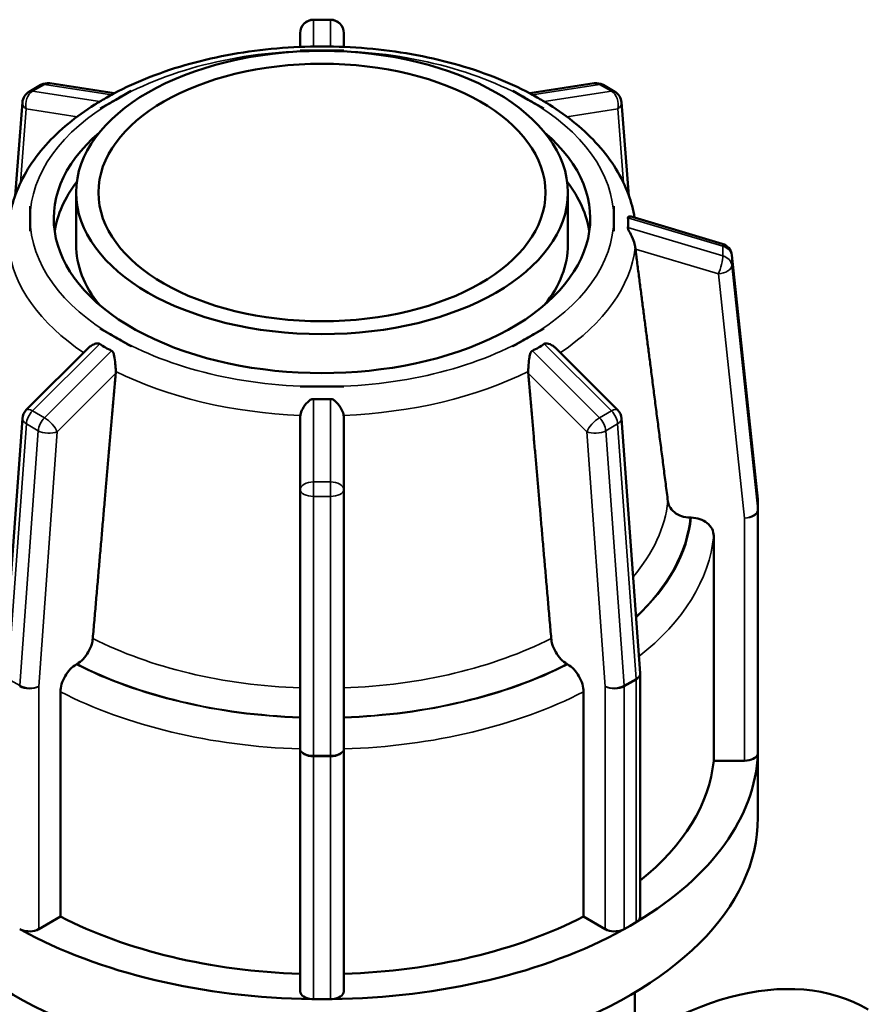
# Model space of a CAD drawing. Header units: millimetres. Extents: x 0 to 903, y -119 to 594.
# Tile 12 of 14: x 613 to 651, y 427 to 472. Entities that reach past the tile are written whole.
import ezdxf

# ---------------------------------------------------------------- set-up
doc = ezdxf.new("R2010")
doc.units = ezdxf.units.MM
doc.layers.add('Visible (ANSI)', color=7, linetype='Continuous', lineweight=50)
doc.layers.add('Visible Narrow (ANSI)', color=7, linetype='Continuous', lineweight=35)

msp = doc.modelspace()

# ---------------------------------------------------------------- linework, layer by layer
at = {"layer": 'Visible (ANSI)'}
for p, q in [((626.461, 471.518), (625.711, 471.518)), ((625.111, 470.918), (625.111, 470.3)), ((627.061, 470.3), (627.061, 470.918)), ((625.111, 470.138), (625.111, 470.139)), ((626.086, 470.138), (625.111, 470.138)), ((625.111, 470.137), (625.111, 470.138)), ((627.061, 470.138), (626.086, 470.138)), ((627.061, 470.139), (627.061, 470.138)), ((627.061, 470.138), (627.061, 470.137)), ((613.514, 468.6), (612.984, 468.295)), ((613.906, 468.673), (616.793, 468.226)), ((635.38, 468.226), (638.267, 468.673)), ((639.189, 468.295), (638.659, 468.6)), ((617.547, 468.334), (616.857, 467.937)), ((617.545, 468.334), (617.547, 468.334)), ((617.547, 468.334), (617.547, 468.333)), ((635.316, 467.937), (634.626, 468.334)), ((634.626, 468.333), (634.626, 468.334)), ((634.626, 468.334), (634.628, 468.334)), ((612.685, 467.822), (612.354, 463.638)), ((616.857, 467.937), (616.168, 467.54)), ((636.005, 467.54), (635.316, 467.937)), ((639.819, 463.638), (639.488, 467.822)), ((616.168, 467.54), (616.166, 467.54)), ((616.168, 467.539), (616.168, 467.54)), ((636.007, 467.54), (636.005, 467.54)), ((636.005, 467.54), (636.005, 467.539)), ((615.086, 461.457), (615.086, 463.787)), ((637.086, 461.457), (637.086, 463.787)), ((613.032, 463.183), (613.034, 463.183)), ((613.034, 463.183), (613.034, 462.622)), ((639.139, 462.622), (639.139, 463.183)), ((639.139, 463.183), (639.141, 463.183)), ((613.034, 462.622), (613.034, 462.06)), ((639.139, 462.06), (639.139, 462.622)), ((639.911, 462.712), (643.989, 461.499)), ((613.034, 462.06), (613.032, 462.06)), ((613.034, 462.06), (613.034, 462.06)), ((639.141, 462.06), (639.139, 462.06)), ((639.139, 462.06), (639.139, 462.06)), ((644.414, 460.987), (645.583, 450.065)), ((616.166, 457.703), (616.168, 457.704)), ((616.168, 457.704), (616.857, 457.307)), ((635.316, 457.307), (636.005, 457.704)), ((636.005, 457.704), (636.007, 457.703)), ((616.857, 457.307), (617.547, 456.91)), ((634.626, 456.91), (635.316, 457.307)), ((612.86, 454.065), (615.64, 456.836)), ((617.547, 456.91), (617.545, 456.909)), ((617.547, 456.91), (617.547, 456.91)), ((634.628, 456.909), (634.626, 456.91)), ((634.626, 456.91), (634.626, 456.91)), ((636.533, 456.836), (639.313, 454.065)), ((625.111, 455.106), (626.086, 455.106)), ((625.111, 455.104), (625.111, 455.106)), ((626.086, 455.106), (627.061, 455.106)), ((627.061, 455.106), (627.061, 455.104)), ((611.859, 442.285), (612.685, 453.684)), ((625.111, 453.736), (625.111, 450.497)), ((627.061, 450.497), (627.061, 453.736)), ((639.488, 453.684), (640.314, 442.285)), ((625.111, 450.497), (625.111, 438.902)), ((627.061, 438.902), (627.061, 450.497)), ((645.586, 449.569), (645.586, 450.001)), ((642.608, 449.245), (642.558, 449.245)), ((645.586, 438.717), (645.586, 449.569)), ((643.609, 438.372), (643.609, 448.428)), ((615.129, 442.703), (615.094, 442.682)), ((637.079, 442.682), (637.044, 442.703)), ((640.316, 442.242), (640.316, 431.39)), ((614.385, 441.457), (614.385, 431.401)), ((637.788, 431.401), (637.788, 441.457)), ((625.111, 438.902), (625.111, 428.05)), ((627.061, 428.05), (627.061, 438.902)), ((645.586, 435.827), (645.586, 438.717)), ((644.986, 438.372), (643.609, 438.372)), ((614.385, 431.401), (613.412, 430.84)), ((638.761, 430.84), (637.788, 431.401)), ((639.875, 430.993), (639.61, 430.84)), ((640.14, 431.146), (639.875, 430.993)), ((626.086, 427.704), (625.711, 427.704)), ((626.461, 427.704), (626.086, 427.704)), ((640.086, 426.915), (640.086, 428.01))]:
    msp.add_line(p, q, dxfattribs=at)
for centre, start, end in [((625.711, 470.918), 90, 180), ((626.461, 470.918), 0, 90), ((613.814, 468.08), 81.1868, 119.936), ((638.359, 468.08), 60.064, 98.8132), ((613.283, 467.775), 119.936, 175.4763), ((638.889, 467.775), 4.5237, 60.064), ((643.818, 460.923), 6.1082, 73.429), ((613.283, 453.64), 134.9047, 175.8527), ((638.889, 453.64), 4.1473, 45.0953), ((644.986, 450.001), 0, 6.1082), ((639.716, 442.242), 0, 4.1473)]:
    msp.add_arc(centre, 0.6, start, end, dxfattribs=at)
for major_axis in [(-11, 0), (-10, 0)]:
    msp.add_ellipse((626.086, 463.787), major_axis=major_axis, ratio=0.575862, dxfattribs=at)
for centre, major_axis, ratio, start_param, end_param in [((626.086, 462.622), (-12, 0), 0.575862, 5.691214, 10.01675), ((626.086, 461.457), (-12, 0), 0.575862, 5.865724, 6.198791), ((626.086, 461.457), (12, 0), 0.575862, 0.084394, 0.417461), ((626.086, 461.457), (-11, 0), 0.575862, 0, 0.438753), ((626.086, 461.457), (11, 0), 0.575862, 5.844433, 6.283185), ((626.086, 438.933), (19.5, 0), 0.575862, 5.5211, 6.259872), ((644.986, 438.717), (0.6, 0), 0.575862, 4.712389, 6.150185), ((644.986, 438.717), (0.6, 0), 0.575862, 6.150185, 6.283185), ((626.086, 438.933), (17.55, 0), 0.575862, 5.657901, 6.227601), ((626.086, 435.827), (-19.5, 0), 0.575862, 0, 3.141593), ((626.086, 438.933), (17.55, 0), 0.575862, 3.982575, 4.656805), ((626.086, 438.933), (17.55, 0), 0.575862, 4.767973, 5.442203), ((639.716, 431.39), (0.6, 0), 0.575862, 5.497787, 5.630788), ((639.716, 431.39), (0.6, 0), 0.575862, 5.630788, 6.283185), ((612.987, 431.085), (0.6, 0), 0.575862, 3.926991, 4.059991), ((612.987, 431.085), (-0.6, 0), 0.575862, 0.918399, 2.356194), ((626.086, 438.933), (19.5, 0), 0.575862, 3.950304, 4.689076), ((626.086, 438.933), (19.5, 0), 0.575862, 4.735702, 5.474474), ((639.186, 431.085), (-0.6, 0), 0.575862, 0.785398, 2.223194), ((639.186, 431.085), (0.6, 0), 0.575862, 5.364787, 5.497787), ((640.794, 410.352), (9.731, 16.898), 0.578093, 0, 3.141593), ((625.711, 428.05), (-0.6, 0), 0.575862, 0, 1.437796), ((625.711, 428.05), (0.6, 0), 0.575862, 4.579389, 4.712389), ((626.461, 428.05), (0.6, 0), 0.575862, 4.712389, 4.845389), ((626.461, 428.05), (0.6, 0), 0.575862, 4.845389, 6.283185)]:
    msp.add_ellipse(centre, major_axis=major_axis, ratio=ratio, start_param=start_param, end_param=end_param, dxfattribs=at)
for points, knots in [([(635.403, 468.213), (634.377, 468.758), (633.225, 469.206), (630.761, 469.886), (629.449, 470.118), (626.77, 470.349), (625.403, 470.349), (622.724, 470.118), (621.412, 469.886), (618.948, 469.206), (617.796, 468.758), (616.77, 468.213)], [1.611367, 1.611367, 1.611367, 1.611367, 1.909298, 1.909298, 2.207229, 2.207229, 2.50516, 2.50516, 2.803091, 2.803091, 3.101022, 3.101022, 3.101022, 3.101022]), ([(616.674, 468.159), (616.579, 468.107), (616.488, 468.056), (616.403, 468.007), (616.317, 467.958), (616.23, 467.906), (616.144, 467.853)], [-0.03620047, -0.03620047, -0.03620047, -0.03620047, 0, 0, 0, 0.03620047, 0.03620047, 0.03620047, 0.03620047]), ([(616.77, 468.213), (616.76, 468.208), (616.748, 468.201), (616.718, 468.183), (616.702, 468.174), (616.68, 468.162), (616.677, 468.16), (616.674, 468.159)], [-0.15196356, -0.15196356, -0.15196356, -0.15196356, -0.13798724, -0.13798724, -0.12675878, -0.12675878, -0.12527728, -0.12527728, -0.12527728, -0.12527728]), ([(635.499, 468.159), (635.496, 468.16), (635.494, 468.161), (635.469, 468.175), (635.452, 468.185), (635.423, 468.202), (635.412, 468.209), (635.403, 468.213)], [-0.32207295, -0.32207295, -0.32207295, -0.32207295, -0.32069728, -0.32069728, -0.30793695, -0.30793695, -0.29492661, -0.29492661, -0.29492661, -0.29492661]), ([(636.029, 467.853), (635.943, 467.906), (635.856, 467.958), (635.77, 468.007), (635.685, 468.056), (635.594, 468.107), (635.499, 468.159)], [0.81837196, 0.81837196, 0.81837196, 0.81837196, 0.85457243, 0.85457243, 0.85457243, 0.8907729, 0.8907729, 0.8907729, 0.8907729]), ([(615.926, 467.726), (615.5, 467.458), (615.102, 467.171), (614.367, 466.563), (614.031, 466.241), (613.428, 465.565), (613.162, 465.211), (612.707, 464.473), (612.519, 464.09), (612.252, 463.359), (612.161, 463.014), (612.104, 462.665)], [3.1857529, 3.1857529, 3.1857529, 3.1857529, 3.3191803, 3.3191803, 3.4526077, 3.4526077, 3.5860351, 3.5860351, 3.7194626, 3.7194626, 3.8336866, 3.8336866, 3.8336866, 3.8336866]), ([(616.144, 467.853), (616.144, 467.853), (616.144, 467.853), (616.123, 467.841), (616.1, 467.827), (616.035, 467.79), (615.99, 467.765), (615.942, 467.735), (615.934, 467.731), (615.926, 467.726)], [-0.12418881, -0.12418881, -0.12418881, -0.12418881, -0.12408943, -0.12408943, -0.11207576, -0.11207576, -0.09287559, -0.09287559, -0.08929556, -0.08929556, -0.08929556, -0.08929556]), ([(636.247, 467.726), (636.219, 467.743), (636.193, 467.758), (636.14, 467.789), (636.11, 467.806), (636.063, 467.833), (636.045, 467.844), (636.029, 467.853)], [-0.3258834, -0.3258834, -0.3258834, -0.3258834, -0.31254569, -0.31254569, -0.29666023, -0.29666023, -0.28506673, -0.28506673, -0.28506673, -0.28506673]), ([(640.069, 462.665), (640.012, 463.014), (639.921, 463.359), (639.654, 464.09), (639.466, 464.473), (639.011, 465.211), (638.745, 465.565), (638.142, 466.241), (637.806, 466.563), (637.071, 467.171), (636.673, 467.458), (636.247, 467.726)], [0.8787023, 0.8787023, 0.8787023, 0.8787023, 0.9929264, 0.9929264, 1.1263538, 1.1263538, 1.2597813, 1.2597813, 1.3932087, 1.3932087, 1.5266361, 1.5266361, 1.5266361, 1.5266361]), ([(639.772, 462.649), (639.772, 462.651), (639.772, 462.653), (639.772, 462.67), (639.775, 462.682), (639.794, 462.709), (639.817, 462.717), (639.86, 462.722), (639.885, 462.72), (639.911, 462.712)], [-0.12741493, -0.12741493, -0.12741493, -0.12741493, -0.1260844, -0.1260844, -0.11493292, -0.11493292, -0.09355161, -0.09355161, -0.07387328, -0.07387328, -0.07387328, -0.07387328]), ([(639.772, 462.217), (639.778, 462.289), (639.781, 462.361), (639.781, 462.431), (639.781, 462.5), (639.778, 462.573), (639.772, 462.649)], [-0.03620047, -0.03620047, -0.03620047, -0.03620047, 0, 0, 0, 0.03620047, 0.03620047, 0.03620047, 0.03620047]), ([(640.1, 461.332), (640.096, 461.362), (640.092, 461.394), (640.066, 461.524), (640.033, 461.625), (639.939, 461.853), (639.875, 461.966), (639.814, 462.082), (639.791, 462.127), (639.774, 462.184), (639.771, 462.201), (639.772, 462.216), (639.772, 462.217), (639.772, 462.217)], [-0.2483666, -0.2483666, -0.2483666, -0.2483666, -0.2364464, -0.2364464, -0.199907, -0.199907, -0.1502851, -0.1502851, -0.1306921, -0.1306921, -0.1211773, -0.1211773, -0.1208708, -0.1208708, -0.1208708, -0.1208708]), ([(640.109, 461.249), (640.109, 461.251), (640.109, 461.252), (640.109, 461.254), (640.106, 461.278), (640.103, 461.304), (640.1, 461.332)], [0.38187448, 0.38187448, 0.38187448, 0.38187448, 0.382412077, 0.382412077, 0.382412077, 0.39138309, 0.39138309, 0.39138309, 0.39138309]), ([(615.64, 456.836), (615.681, 456.877), (615.727, 456.913), (615.842, 456.984), (615.912, 457.013), (616.005, 457.035), (616.04, 457.04), (616.095, 457.035), (616.117, 457.029), (616.139, 457.016), (616.142, 457.015), (616.144, 457.013)], [-0.2026564, -0.2026564, -0.2026564, -0.2026564, -0.1821548, -0.1821548, -0.15345483, -0.15345483, -0.13798724, -0.13798724, -0.12675878, -0.12675878, -0.12527728, -0.12527728, -0.12527728, -0.12527728]), ([(616.144, 457.013), (616.23, 456.956), (616.317, 456.903), (616.403, 456.854), (616.488, 456.805), (616.579, 456.756), (616.674, 456.708)], [0.81837196, 0.81837196, 0.81837196, 0.81837196, 0.85457243, 0.85457243, 0.85457243, 0.8907729, 0.8907729, 0.8907729, 0.8907729]), ([(616.674, 456.708), (616.675, 456.708), (616.675, 456.708), (616.697, 456.696), (616.715, 456.68), (616.753, 456.627), (616.769, 456.585), (616.803, 456.458), (616.819, 456.342), (616.843, 456.104), (616.852, 455.993), (616.86, 455.855), (616.862, 455.821), (616.863, 455.789)], [-0.1241888, -0.1241888, -0.1241888, -0.1241888, -0.1240894, -0.1240894, -0.1120758, -0.1120758, -0.0928756, -0.0928756, -0.0538149, -0.0538149, -0.0213129, -0.0213129, -0.010529, -0.010529, -0.010529, -0.010529]), ([(635.31, 455.789), (635.312, 455.853), (635.316, 455.921), (635.33, 456.112), (635.341, 456.234), (635.367, 456.429), (635.381, 456.506), (635.41, 456.599), (635.423, 456.631), (635.455, 456.676), (635.471, 456.692), (635.493, 456.705), (635.496, 456.706), (635.499, 456.708)], [-0.2388996, -0.2388996, -0.2388996, -0.2388996, -0.2180263, -0.2180263, -0.1821548, -0.1821548, -0.1534548, -0.1534548, -0.1379872, -0.1379872, -0.1267588, -0.1267588, -0.1252773, -0.1252773, -0.1252773, -0.1252773]), ([(635.499, 456.708), (635.594, 456.756), (635.685, 456.805), (635.77, 456.854), (635.856, 456.903), (635.943, 456.956), (636.029, 457.013)], [0.81837196, 0.81837196, 0.81837196, 0.81837196, 0.85457243, 0.85457243, 0.85457243, 0.8907729, 0.8907729, 0.8907729, 0.8907729]), ([(636.029, 457.013), (636.029, 457.013), (636.029, 457.013), (636.05, 457.027), (636.073, 457.034), (636.138, 457.041), (636.183, 457.033), (636.306, 456.998), (636.405, 456.947), (636.505, 456.862), (636.519, 456.849), (636.533, 456.836)], [-0.12418881, -0.12418881, -0.12418881, -0.12418881, -0.12408943, -0.12408943, -0.11207576, -0.11207576, -0.09287559, -0.09287559, -0.05381485, -0.05381485, -0.04716807, -0.04716807, -0.04716807, -0.04716807]), ([(616.863, 455.789), (616.863, 455.761), (616.863, 455.734), (616.861, 455.708), (616.86, 455.707), (616.86, 455.705), (616.86, 455.704)], [0.373441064, 0.373441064, 0.373441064, 0.373441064, 0.382412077, 0.382412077, 0.382412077, 0.382949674, 0.382949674, 0.382949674, 0.382949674]), ([(635.313, 455.704), (635.313, 455.705), (635.312, 455.707), (635.312, 455.708), (635.31, 455.734), (635.31, 455.761), (635.31, 455.789)], [0.38187448, 0.38187448, 0.38187448, 0.38187448, 0.382412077, 0.382412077, 0.382412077, 0.39138309, 0.39138309, 0.39138309, 0.39138309]), ([(625.118, 453.82), (625.122, 453.85), (625.129, 453.88), (625.165, 454.004), (625.21, 454.098), (625.34, 454.306), (625.427, 454.406), (625.537, 454.494), (625.582, 454.525), (625.658, 454.549), (625.683, 454.553), (625.71, 454.552), (625.711, 454.552), (625.711, 454.552)], [-0.2483666, -0.2483666, -0.2483666, -0.2483666, -0.2364464, -0.2364464, -0.199907, -0.199907, -0.1502851, -0.1502851, -0.1306921, -0.1306921, -0.1211773, -0.1211773, -0.1208708, -0.1208708, -0.1208708, -0.1208708]), ([(625.711, 454.552), (625.84, 454.547), (625.966, 454.544), (626.086, 454.544), (626.207, 454.544), (626.333, 454.547), (626.461, 454.552)], [-0.03620047, -0.03620047, -0.03620047, -0.03620047, 0, 0, 0, 0.03620047, 0.03620047, 0.03620047, 0.03620047]), ([(626.461, 454.552), (626.465, 454.552), (626.468, 454.552), (626.498, 454.552), (626.523, 454.547), (626.597, 454.521), (626.642, 454.49), (626.76, 454.391), (626.845, 454.291), (626.964, 454.093), (627.004, 454.01), (627.041, 453.891), (627.05, 453.855), (627.055, 453.82)], [-0.1274149, -0.1274149, -0.1274149, -0.1274149, -0.1260844, -0.1260844, -0.1149329, -0.1149329, -0.0935516, -0.0935516, -0.051145, -0.051145, -0.0228322, -0.0228322, -0.0105544, -0.0105544, -0.0105544, -0.0105544]), ([(625.111, 453.736), (625.111, 453.737), (625.111, 453.739), (625.111, 453.74), (625.112, 453.767), (625.114, 453.793), (625.118, 453.82)], [0.38187448, 0.38187448, 0.38187448, 0.38187448, 0.382412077, 0.382412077, 0.382412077, 0.39138309, 0.39138309, 0.39138309, 0.39138309]), ([(627.055, 453.82), (627.059, 453.793), (627.061, 453.767), (627.061, 453.74), (627.061, 453.739), (627.061, 453.737), (627.061, 453.736)], [0.373441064, 0.373441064, 0.373441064, 0.373441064, 0.382412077, 0.382412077, 0.382412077, 0.382949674, 0.382949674, 0.382949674, 0.382949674]), ([(642.558, 449.245), (642.434, 449.245), (642.289, 449.269), (642.06, 449.346), (641.937, 449.414), (641.762, 449.556), (641.68, 449.657), (641.598, 449.818), (641.572, 449.899), (641.562, 449.977)], [0.1482195, 0.1482195, 0.1482195, 0.1482195, 0.1853311, 0.1853311, 0.2224122, 0.2224122, 0.259451, 0.259451, 0.2863855, 0.2863855, 0.2863855, 0.2863855]), ([(643.609, 448.428), (643.609, 448.529), (643.58, 448.647), (643.486, 448.834), (643.404, 448.934), (643.229, 449.077), (643.105, 449.144), (642.877, 449.222), (642.731, 449.245), (642.608, 449.245)], [0, 0, 0, 0, 0.0370051, 0.0370051, 0.0740395, 0.0740395, 0.1111116, 0.1111116, 0.1482188, 0.1482188, 0.1482188, 0.1482188]), ([(615.833, 443.84), (615.826, 443.758), (615.808, 443.666), (615.75, 443.472), (615.692, 443.338), (615.568, 443.124), (615.481, 443.006), (615.319, 442.836), (615.216, 442.753), (615.129, 442.703)], [0.3065195, 0.3065195, 0.3065195, 0.3065195, 0.333454, 0.333454, 0.3704929, 0.3704929, 0.407574, 0.407574, 0.4446855, 0.4446855, 0.4446855, 0.4446855]), ([(637.044, 442.703), (636.957, 442.753), (636.854, 442.836), (636.692, 443.006), (636.605, 443.124), (636.481, 443.338), (636.423, 443.472), (636.365, 443.666), (636.347, 443.758), (636.34, 443.84)], [0.1482195, 0.1482195, 0.1482195, 0.1482195, 0.1853311, 0.1853311, 0.2224122, 0.2224122, 0.259451, 0.259451, 0.2863855, 0.2863855, 0.2863855, 0.2863855]), ([(615.094, 442.682), (615.006, 442.632), (614.903, 442.549), (614.742, 442.379), (614.654, 442.261), (614.531, 442.047), (614.473, 441.913), (614.406, 441.688), (614.385, 441.558), (614.385, 441.457)], [-0.1482188, -0.1482188, -0.1482188, -0.1482188, -0.1111116, -0.1111116, -0.0740395, -0.0740395, -0.0370051, -0.0370051, 0, 0, 0, 0]), ([(637.788, 441.457), (637.788, 441.558), (637.767, 441.688), (637.7, 441.913), (637.642, 442.047), (637.518, 442.261), (637.431, 442.379), (637.27, 442.549), (637.167, 442.632), (637.079, 442.682)], [0, 0, 0, 0, 0.0370051, 0.0370051, 0.0740395, 0.0740395, 0.1111116, 0.1111116, 0.1482188, 0.1482188, 0.1482188, 0.1482188])]:
    msp.add_open_spline(points, degree=3, knots=knots, dxfattribs=at)
for points in [[(625.111, 470.139), (625.444, 470.138), (625.778, 470.138), (626.086, 470.138)], [(626.086, 470.138), (625.774, 470.138), (625.446, 470.138), (625.111, 470.137)], [(626.086, 470.138), (626.395, 470.138), (626.729, 470.138), (627.061, 470.139)], [(627.061, 470.137), (626.727, 470.138), (626.399, 470.138), (626.086, 470.138)], [(616.857, 467.937), (617.075, 468.062), (617.312, 468.198), (617.545, 468.334)], [(617.547, 468.333), (617.31, 468.197), (617.078, 468.064), (616.857, 467.937)], [(635.316, 467.937), (635.095, 468.064), (634.863, 468.197), (634.626, 468.333)], [(634.628, 468.334), (634.86, 468.198), (635.098, 468.062), (635.316, 467.937)], [(616.166, 467.54), (616.403, 467.675), (616.639, 467.811), (616.857, 467.937)], [(616.857, 467.937), (616.636, 467.809), (616.405, 467.676), (616.168, 467.539)], [(635.316, 467.937), (635.534, 467.811), (635.77, 467.675), (636.007, 467.54)], [(636.005, 467.539), (635.768, 467.676), (635.537, 467.809), (635.316, 467.937)], [(616.168, 467.539), (616.167, 467.539), (616.167, 467.54), (616.166, 467.54)], [(636.007, 467.54), (636.006, 467.54), (636.006, 467.539), (636.005, 467.539)], [(613.034, 462.622), (613.034, 462.799), (613.035, 462.992), (613.032, 463.183)], [(639.141, 463.183), (639.138, 462.992), (639.139, 462.799), (639.139, 462.622)], [(613.032, 462.06), (613.035, 462.252), (613.034, 462.444), (613.034, 462.622)], [(639.139, 462.622), (639.139, 462.444), (639.138, 462.252), (639.141, 462.06)], [(613.034, 462.06), (613.034, 462.06), (613.033, 462.06), (613.032, 462.06)], [(639.141, 462.06), (639.14, 462.06), (639.139, 462.06), (639.139, 462.06)], [(616.857, 457.307), (616.639, 457.433), (616.403, 457.569), (616.166, 457.703)], [(636.007, 457.703), (635.77, 457.569), (635.534, 457.433), (635.316, 457.307)], [(617.545, 456.909), (617.312, 457.046), (617.075, 457.181), (616.857, 457.307)], [(635.316, 457.307), (635.098, 457.181), (634.86, 457.046), (634.628, 456.909)], [(617.547, 456.91), (617.546, 456.909), (617.546, 456.909), (617.545, 456.909)], [(634.628, 456.909), (634.627, 456.909), (634.627, 456.909), (634.626, 456.91)], [(626.086, 455.106), (625.778, 455.106), (625.444, 455.106), (625.111, 455.104)], [(627.061, 455.104), (626.729, 455.106), (626.395, 455.106), (626.086, 455.106)]]:
    msp.add_open_spline(points, degree=3, dxfattribs=at)
for points, weights in [([(641.562, 449.977), (640.8, 455.891), (640.109, 461.249)], [1, 1.00121790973, 1.00001797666]), ([(616.86, 455.704), (616.372, 450.064), (615.833, 443.84)], [1.00001797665, 1.00121790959, 1]), ([(636.34, 443.84), (635.801, 450.064), (635.313, 455.704)], [1, 1.00121789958, 1.0000179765])]:
    msp.add_rational_spline(points, weights, degree=2, dxfattribs=at)
at = {"layer": 'Visible Narrow (ANSI)'}
for p, q in [((625.711, 471.518), (625.711, 471.497)), ((625.711, 471.497), (626.461, 471.497)), ((625.711, 470.317), (625.711, 471.497)), ((626.461, 471.497), (626.461, 471.518)), ((626.461, 471.497), (626.461, 470.317)), ((613.138, 468.319), (613.669, 468.625)), ((613.669, 468.625), (616.674, 468.159)), ((635.499, 468.159), (638.504, 468.625)), ((638.504, 468.625), (639.035, 468.319)), ((616.144, 467.853), (613.138, 468.319)), ((639.035, 468.319), (636.029, 467.853)), ((612.598, 464.225), (612.859, 467.531)), ((612.859, 467.531), (615.13, 467.178)), ((637.043, 467.178), (639.314, 467.531)), ((639.314, 467.531), (639.575, 464.225)), ((639.772, 462.649), (644.023, 461.384)), ((644.023, 460.952), (639.772, 462.217)), ((640.109, 461.249), (643.818, 460.146)), ((644.023, 461.384), (644.023, 460.952)), ((644.415, 460.534), (644.415, 460.966)), ((644.415, 460.966), (645.584, 450.044)), ((645.584, 449.612), (644.415, 460.534)), ((643.818, 460.146), (644.986, 449.224)), ((613.138, 454.018), (616.144, 457.013)), ((616.674, 456.708), (613.669, 453.712)), ((638.504, 453.712), (635.499, 456.708)), ((636.029, 457.013), (639.035, 454.018)), ((614.238, 453.09), (616.86, 455.704)), ((635.313, 455.704), (637.935, 453.09)), ((625.711, 450.84), (625.711, 454.552)), ((626.461, 454.552), (626.461, 450.84)), ((613.669, 453.712), (613.138, 454.018)), ((639.035, 454.018), (638.504, 453.712)), ((612.034, 442.041), (612.861, 453.439)), ((612.861, 453.439), (613.391, 453.134)), ((638.782, 453.134), (639.312, 453.439)), ((639.312, 453.439), (640.139, 442.041)), ((613.391, 453.134), (612.565, 441.736)), ((613.412, 441.692), (614.238, 453.09)), ((637.935, 453.09), (638.761, 441.692)), ((639.608, 441.736), (638.782, 453.134)), ((625.711, 450.84), (625.711, 450.195)), ((626.461, 450.84), (625.711, 450.84)), ((626.461, 450.195), (626.461, 450.84)), ((625.711, 450.195), (626.461, 450.195)), ((625.711, 438.6), (625.711, 450.195)), ((626.461, 450.195), (626.461, 438.6)), ((645.584, 450.044), (645.584, 449.612)), ((644.986, 449.224), (644.986, 438.372)), ((612.565, 441.736), (612.034, 442.041)), ((640.139, 442.041), (639.608, 441.736)), ((639.61, 441.692), (640.14, 441.998)), ((640.14, 441.998), (640.14, 431.146)), ((613.412, 430.84), (613.412, 441.692)), ((638.761, 441.692), (638.761, 430.84)), ((639.61, 430.84), (639.61, 441.692)), ((625.711, 438.6), (625.711, 438.556)), ((626.461, 438.6), (625.711, 438.6)), ((625.711, 438.556), (626.461, 438.556)), ((625.711, 427.704), (625.711, 438.556)), ((626.461, 438.556), (626.461, 438.6)), ((626.461, 438.556), (626.461, 427.704))]:
    msp.add_line(p, q, dxfattribs=at)
for centre, major_axis, ratio, start_param, end_param in [((625.711, 470.918), (-0.6, 0), 0.965199, 4.712389, 6.283185), ((626.461, 470.918), (0.6, 0), 0.965199, 0, 1.570796), ((626.086, 462.622), (13.052, 0), 0.575862, 1.570796, 2.356194), ((626.086, 462.622), (13.052, 0), 0.575862, 0.785398, 1.570796), ((613.814, 468.08), (-0.299, 0.52), 0.578093, 5.848787, 6.283185), ((613.814, 468.08), (0.092, 0.593), 0.740186, 0, 0.53603), ((638.359, 468.08), (-0.092, 0.593), 0.740186, 5.747156, 6.283185), ((638.359, 468.08), (0.299, 0.52), 0.578093, 0, 0.434399), ((613.283, 467.775), (0.092, 0.593), 0.740186, 0.53603, 2.106826), ((613.283, 467.775), (-0.299, 0.52), 0.578093, 5.848787, 6.283185), ((638.889, 467.775), (0.299, 0.52), 0.578093, 0, 0.434399), ((638.889, 467.775), (0.092, -0.593), 0.740186, 1.034767, 2.605563), ((613.283, 467.775), (-0.598, 0.047), 0.624055, 0, 0.832826), ((626.086, 462.622), (-13.052, 0), 0.575862, 5.497787, 6.283185), ((626.086, 462.622), (13.052, 0), 0.575862, 0, 0.785398), ((638.889, 467.775), (0.598, 0.047), 0.624055, 5.45036, 6.283185), ((626.086, 462.622), (-13.052, 0), 0.575862, 0, 0.785398), ((626.086, 462.622), (13.052, 0), 0.575862, 5.497787, 6.283185), ((626.086, 461.89), (-14.047, 0), 0.575862, 0.069013, 0.70911), ((626.086, 461.89), (14.047, 0), 0.575862, 5.574076, 6.214173), ((643.818, 460.923), (0.171, 0.575), 0.196956, 5.698491, 6.283185), ((643.818, 460.923), (0.6, 0), 0.817547, 0.087266, 1.22173), ((643.818, 460.492), (-0.171, -0.575), 0.196956, 0.986102, 2.556899), ((643.818, 460.492), (0.6, 0), 0.817547, 0.087266, 1.22173), ((643.818, 460.923), (0.597, 0.064), 0.57367, 6.221872, 6.283185), ((643.818, 460.492), (0.597, 0.064), 0.57367, 4.651075, 6.221872), ((626.086, 462.622), (-13.052, 0), 0.575862, 0.785398, 1.570796), ((626.086, 462.622), (-13.052, 0), 0.575862, 1.570796, 2.356194), ((626.086, 461.89), (14.047, 0), 0.575862, 3.996003, 4.643376), ((626.086, 461.89), (14.047, 0), 0.575862, 4.781402, 5.428775), ((613.283, 453.64), (-0.424, 0.425), 0.346274, 5.376318, 6.283185), ((638.889, 453.64), (0.424, 0.425), 0.346274, 0, 0.906867), ((613.283, 453.64), (-0.598, 0.043), 0.523286, 0, 0.82523), ((613.283, 453.64), (0.299, 0.52), 0.578093, 1.13253, 2.266994), ((613.814, 453.335), (-0.299, -0.52), 0.578093, 4.274123, 5.408587), ((613.814, 453.335), (-0.424, 0.425), 0.346274, 3.805522, 5.376318), ((638.359, 453.335), (-0.424, -0.425), 0.346274, 4.04846, 5.619256), ((638.359, 453.335), (-0.299, 0.52), 0.578093, 4.016191, 5.150655), ((638.889, 453.64), (0.299, -0.52), 0.578093, 0.874598, 2.009062), ((638.889, 453.64), (0.598, 0.043), 0.523286, 5.457955, 6.283185), ((613.814, 453.335), (0.598, -0.043), 0.523286, 3.966823, 5.537619), ((638.359, 453.335), (0.598, 0.043), 0.523286, 3.887159, 5.457955), ((625.711, 450.497), (-0.6, 0), 0.571287, 4.712389, 6.283185), ((626.461, 450.497), (0.6, 0), 0.571287, 0, 1.570796), ((625.711, 450.497), (-0.6, 0), 0.502416, 0, 1.570796), ((626.461, 450.497), (0.6, 0), 0.502416, 4.712389, 6.283185), ((626.086, 450.539), (15.506, 0), 0.575862, 5.82625, 6.220264), ((644.986, 450.001), (0.597, 0.064), 0.57367, 6.221872, 6.283185), ((644.986, 450.001), (0.6, 0), 0.817547, 0, 0.087266), ((626.086, 449.807), (16.5, 0), 0.575862, 5.730549, 6.224061), ((626.086, 449.807), (16.55, 0), 0.575862, 5.72613, 6.224239), ((644.986, 449.569), (0.597, 0.064), 0.57367, 4.651075, 6.221872), ((644.986, 449.569), (0.6, 0), 0.575862, 4.712389, 6.283185), ((644.986, 449.569), (0.6, 0), 0.817547, 0, 0.087266), ((626.086, 448.989), (17.55, 0), 0.575862, 5.652515, 6.227601), ((626.086, 450.539), (-15.506, 0), 0.575862, 0.848319, 1.507875), ((626.086, 450.539), (-15.506, 0), 0.575862, 1.633717, 2.293274), ((626.086, 449.807), (-16.55, 0), 0.575862, 0.844345, 1.51185), ((626.086, 449.807), (16.5, 0), 0.575862, 3.986115, 4.653265), ((626.086, 449.807), (16.5, 0), 0.575862, 4.771513, 5.438663), ((626.086, 449.807), (-16.55, 0), 0.575862, 1.629743, 2.297248), ((639.716, 442.242), (0.598, 0.043), 0.523286, 5.457955, 6.283185), ((639.716, 442.242), (0.6, 0), 0.575862, 5.497787, 6.283185), ((612.987, 441.937), (-0.299, -0.52), 0.578093, 5.408587, 5.495853), ((612.987, 441.937), (-0.598, 0.043), 0.523286, 0.82523, 2.396026), ((639.186, 441.937), (-0.598, -0.043), 0.523286, 0.745566, 2.316363), ((639.186, 441.937), (-0.299, 0.52), 0.578093, 3.928925, 4.016191), ((639.716, 442.242), (0.299, -0.52), 0.578093, 0.787332, 0.874598), ((612.987, 441.937), (0.6, 0), 0.575862, 3.926991, 5.497787), ((626.086, 448.989), (17.55, 0), 0.575862, 3.982575, 4.656805), ((626.086, 448.989), (17.55, 0), 0.575862, 4.767973, 5.442203), ((639.186, 441.937), (0.6, 0), 0.575862, 3.926991, 5.497787), ((625.711, 438.902), (-0.6, 0), 0.575862, 0, 1.570796), ((625.711, 438.902), (-0.6, 0), 0.502416, 0, 1.570796), ((626.461, 438.902), (0.6, 0), 0.502416, 4.712389, 6.283185), ((626.461, 438.902), (0.6, 0), 0.575862, 4.712389, 6.283185)]:
    msp.add_ellipse(centre, major_axis=major_axis, ratio=ratio, start_param=start_param, end_param=end_param, dxfattribs=at)

doc.saveas('drawing.dxf')
